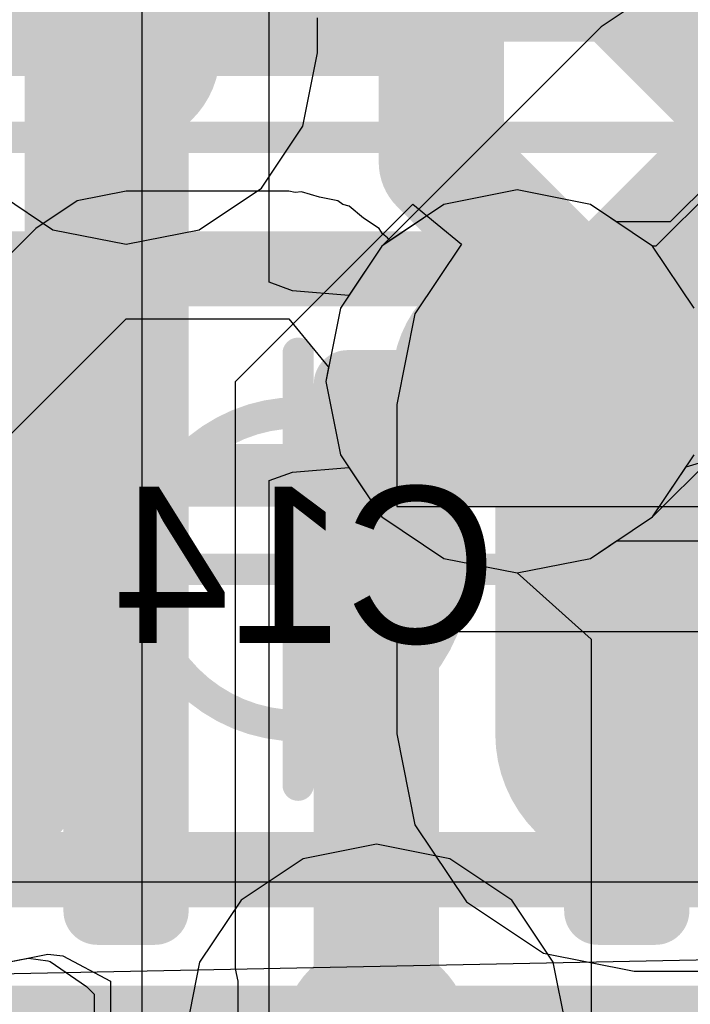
# Model space of a CAD drawing. Header units: millimetres. Extents: x -2 to 68, y -2 to 27.4.
# Tile 67 of 256: x 13.1 to 14.1, y 7.8 to 9.4. Entities that reach past the tile are written whole.
import ezdxf

# ---------------------------------------------------------------- set-up
doc = ezdxf.new("R2010")
doc.units = ezdxf.units.MM
for name, color, linetype in [('BottomLayer', 5, 'Continuous'), ('BottomPaste', 16, 'Continuous'), ('BottomSolder', 6, 'Continuous'), ('DrillGuide', 244, 'Continuous'), ('Mechanical10', 56, 'Continuous'), ('Mechanical13', 56, 'Continuous'), ('Mechanical15', 56, 'Continuous'), ('Mechanical17', 56, 'Continuous'), ('Mechanical6', 56, 'Continuous'), ('Mechanical87', 56, 'Continuous'), ('MidLayer1', 16, 'Continuous'), ('MidLayer2', 76, 'Continuous'), ('MidLayer3', 90, 'Continuous'), ('MidLayer4', 156, 'Continuous'), ('MidLayer5', 130, 'Continuous'), ('MidLayer6', 216, 'Continuous'), ('MidLayer7', 6, 'Continuous'), ('MidLayer8', 54, 'Continuous'), ('MultiLayer', 9, 'Continuous'), ('TopLayer', 1, 'Continuous'), ('TopPaste', 8, 'Continuous'), ('TopSolder', 216, 'Continuous'), ('ViaHoleLayer', 16, 'Continuous')]:
    doc.layers.add(name, color=color, linetype=linetype)

# ---------------------------------------------------------------- blocks, each defined once
blk = doc.blocks.new('QFN40P700X700X100_HS_57L_226')
at = {"layer": 'Mechanical13', "const_width": 0.1}
blk.add_lwpolyline([(3.55, -3.55), (-3.55, -3.55)], dxfattribs=at)
at = {"layer": 'Mechanical15', "const_width": 0.05}
blk.add_lwpolyline([(3.85, -3.85), (-3.85, -3.85)], dxfattribs=at)
at = {"layer": 'TopLayer', "const_width": 0.054}
for points in [[(-1.473, -2.854, 1), (-1.419, -2.854, 1)], [(-1.381, -2.854, 1), (-1.327, -2.854, 1)], [(-1.073, -2.854, 1), (-1.019, -2.854, 1)], [(-0.981, -2.854, 1), (-0.927, -2.854, 1)], [(-0.673, -2.854, 1), (-0.619, -2.854, 1)], [(-0.581, -2.854, 1), (-0.527, -2.854, 1)], [(-1.473, -3.696, 1), (-1.419, -3.696, 1)], [(-1.381, -3.696, 1), (-1.327, -3.696, 1)], [(-1.073, -3.696, 1), (-1.019, -3.696, 1)], [(-0.981, -3.696, 1), (-0.927, -3.696, 1)], [(-0.673, -3.696, 1), (-0.619, -3.696, 1)], [(-0.581, -3.696, 1), (-0.527, -3.696, 1)]]:
    blk.add_lwpolyline(points, format="xyb", close=True, dxfattribs=at)
at = {"layer": 'TopLayer'}
for points in [[(-1.354, -2.8), (-1.446, -2.8), (-1.354, -3.75), (-1.446, -3.75)], [(-0.954, -2.8), (-1.046, -2.8), (-0.954, -3.75), (-1.046, -3.75)], [(-0.554, -2.8), (-0.646, -2.8), (-0.554, -3.75), (-0.646, -3.75)], [(-1.3, -2.854), (-1.5, -2.854), (-1.3, -3.696), (-1.5, -3.696)], [(-0.9, -2.854), (-1.1, -2.854), (-0.9, -3.696), (-1.1, -3.696)], [(-0.5, -2.854), (-0.7, -2.854), (-0.5, -3.696), (-0.7, -3.696)]]:
    blk.add_solid(points, dxfattribs=at)
at = {"layer": 'TopPaste', "const_width": 0.054}
for points in [[(-1.473, -2.854, 1), (-1.419, -2.854, 1)], [(-1.381, -2.854, 1), (-1.327, -2.854, 1)], [(-1.073, -2.854, 1), (-1.019, -2.854, 1)], [(-0.981, -2.854, 1), (-0.927, -2.854, 1)], [(-0.673, -2.854, 1), (-0.619, -2.854, 1)], [(-0.581, -2.854, 1), (-0.527, -2.854, 1)], [(-1.473, -3.696, 1), (-1.419, -3.696, 1)], [(-1.381, -3.696, 1), (-1.327, -3.696, 1)], [(-1.073, -3.696, 1), (-1.019, -3.696, 1)], [(-0.981, -3.696, 1), (-0.927, -3.696, 1)], [(-0.673, -3.696, 1), (-0.619, -3.696, 1)], [(-0.581, -3.696, 1), (-0.527, -3.696, 1)]]:
    blk.add_lwpolyline(points, format="xyb", close=True, dxfattribs=at)
at = {"layer": 'TopPaste'}
for points in [[(-1.354, -2.8), (-1.446, -2.8), (-1.354, -3.75), (-1.446, -3.75)], [(-0.954, -2.8), (-1.046, -2.8), (-0.954, -3.75), (-1.046, -3.75)], [(-0.554, -2.8), (-0.646, -2.8), (-0.554, -3.75), (-0.646, -3.75)], [(-1.3, -2.854), (-1.5, -2.854), (-1.3, -3.696), (-1.5, -3.696)], [(-0.9, -2.854), (-1.1, -2.854), (-0.9, -3.696), (-1.1, -3.696)], [(-0.5, -2.854), (-0.7, -2.854), (-0.5, -3.696), (-0.7, -3.696)]]:
    blk.add_solid(points, dxfattribs=at)
at = {"layer": 'TopSolder', "const_width": 0.054}
for points in [[(-1.473, -2.854, 1), (-1.419, -2.854, 1)], [(-1.381, -2.854, 1), (-1.327, -2.854, 1)], [(-1.073, -2.854, 1), (-1.019, -2.854, 1)], [(-0.981, -2.854, 1), (-0.927, -2.854, 1)], [(-0.673, -2.854, 1), (-0.619, -2.854, 1)], [(-0.581, -2.854, 1), (-0.527, -2.854, 1)], [(-1.473, -3.696, 1), (-1.419, -3.696, 1)], [(-1.381, -3.696, 1), (-1.327, -3.696, 1)], [(-1.073, -3.696, 1), (-1.019, -3.696, 1)], [(-0.981, -3.696, 1), (-0.927, -3.696, 1)], [(-0.673, -3.696, 1), (-0.619, -3.696, 1)], [(-0.581, -3.696, 1), (-0.527, -3.696, 1)]]:
    blk.add_lwpolyline(points, format="xyb", close=True, dxfattribs=at)
at = {"layer": 'TopSolder'}
for points in [[(-1.354, -2.8), (-1.446, -2.8), (-1.354, -3.75), (-1.446, -3.75)], [(-0.954, -2.8), (-1.046, -2.8), (-0.954, -3.75), (-1.046, -3.75)], [(-0.554, -2.8), (-0.646, -2.8), (-0.554, -3.75), (-0.646, -3.75)], [(-1.3, -2.854), (-1.5, -2.854), (-1.3, -3.696), (-1.5, -3.696)], [(-0.9, -2.854), (-1.1, -2.854), (-0.9, -3.696), (-1.1, -3.696)], [(-0.5, -2.854), (-0.7, -2.854), (-0.5, -3.696), (-0.7, -3.696)]]:
    blk.add_solid(points, dxfattribs=at)
blk = doc.blocks.new('CAP_0603_B_429')
at = {"layer": 'BottomLayer', "const_width": 0.2219}
for points in [[(-0.6478, 0.2631, 1), (-0.4259, 0.2631, 1)], [(0.4259, 0.2631, 1), (0.6478, 0.2631, 1)], [(-0.6478, -0.2631, 1), (-0.4259, -0.2631, 1)], [(0.4259, -0.2631, 1), (0.6478, -0.2631, 1)]]:
    blk.add_lwpolyline(points, format="xyb", close=True, dxfattribs=at)
at = {"layer": 'BottomLayer'}
for points in [[(0.5369, -0.485), (0.9632, -0.485), (0.5369, 0.485), (0.9632, 0.485)], [(-0.315, 0.2631), (-1.185, 0.2631), (-0.315, -0.2631), (-1.185, -0.2631)], [(0.315, -0.2631), (1.185, -0.2631), (0.315, 0.2631), (1.185, 0.2631)]]:
    blk.add_solid(points, dxfattribs=at)
at = {"layer": 'BottomPaste', "const_width": 0.2219}
for points in [[(-0.6478, 0.2631, 1), (-0.4259, 0.2631, 1)], [(0.4259, 0.2631, 1), (0.6478, 0.2631, 1)], [(-0.6478, -0.2631, 1), (-0.4259, -0.2631, 1)], [(0.4259, -0.2631, 1), (0.6478, -0.2631, 1)]]:
    blk.add_lwpolyline(points, format="xyb", close=True, dxfattribs=at)
at = {"layer": 'BottomPaste'}
for points in [[(0.5369, -0.485), (0.9632, -0.485), (0.5369, 0.485), (0.9632, 0.485)], [(-0.315, 0.2631), (-1.185, 0.2631), (-0.315, -0.2631), (-1.185, -0.2631)], [(0.315, -0.2631), (1.185, -0.2631), (0.315, 0.2631), (1.185, 0.2631)]]:
    blk.add_solid(points, dxfattribs=at)
at = {"layer": 'BottomSolder', "const_width": 0.2219}
for points in [[(-0.6478, 0.2631, 1), (-0.4259, 0.2631, 1)], [(0.4259, 0.2631, 1), (0.6478, 0.2631, 1)], [(-0.6478, -0.2631, 1), (-0.4259, -0.2631, 1)], [(0.4259, -0.2631, 1), (0.6478, -0.2631, 1)]]:
    blk.add_lwpolyline(points, format="xyb", close=True, dxfattribs=at)
at = {"layer": 'BottomSolder'}
for points in [[(0.5369, -0.485), (0.9632, -0.485), (0.5369, 0.485), (0.9632, 0.485)], [(-0.315, 0.2631), (-1.185, 0.2631), (-0.315, -0.2631), (-1.185, -0.2631)], [(0.315, -0.2631), (1.185, -0.2631), (0.315, 0.2631), (1.185, 0.2631)]]:
    blk.add_solid(points, dxfattribs=at)
at = {"layer": 'Mechanical10', "const_width": 0.12}
for points in [[(-0.88, 0.48), (0.88, 0.48)], [(-0.88, -0.48), (0.88, -0.48)]]:
    blk.add_lwpolyline(points, dxfattribs=at)
at = {"layer": 'Mechanical6', "const_width": 0.05}
for points in [[(-1.39, 0.69), (1.39, 0.69)], [(0, -0.345), (0, 0.345)], [(-0.345, 0), (0.345, 0)], [(-1.39, -0.69), (1.39, -0.69)]]:
    blk.add_lwpolyline(points, dxfattribs=at)
at = {"layer": 'Mechanical6'}
for points, const_width in [([(-0.0125, 0.345, 1), (0.0125, 0.345, 1)], 0.025), ([(0.25, 0, 1), (-0.25, 0, 1)], 0.05), ([(-0.3575, 0, 1), (-0.3325, 0, 1)], 0.025), ([(-0.2625, 0, 1), (-0.2375, 0, 1)], 0.025), ([(0.2375, 0, 1), (0.2625, 0, 1)], 0.025), ([(0.3325, 0, 1), (0.3575, 0, 1)], 0.025), ([(-0.0125, -0.345, 1), (0.0125, -0.345, 1)], 0.025)]:
    blk.add_lwpolyline(points, format="xyb", close=True, dxfattribs=dict(at, const_width=const_width))

msp = doc.modelspace()

# ---------------------------------------------------------------- linework, layer by layer
at = {"layer": 'BottomLayer'}
for p, q in [((13.4, 8.8), (13.6832, 9.0832)), ((13.6832, 9.0832), (13.7609, 9.0195)), ((13.7609, 9.0195), (13.6866, 8.9082)), ((13.6866, 8.9082), (13.6577, 8.7631)), ((13.4, 7.8615), (13.4, 8.8)), ((13.6577, 8.7631), (13.6577, 8.6)), ((13.6577, 8.6), (14.8423, 8.6)), ((14.15, 8.4), (13.6577, 8.4)), ((13.6577, 8.4), (13.6577, 8.2369)), ((13.6577, 8.2369), (13.6866, 8.0918)), ((13.6866, 8.0918), (13.7688, 7.9688)), ((13.7688, 7.9688), (13.8918, 7.8866)), ((12.9631, 7.8577), (13.1, 7.8849)), ((13.1, 7.8849), (13.1241, 7.8824)), ((13.1241, 7.8824), (13.2, 7.8418)), ((13.8918, 7.8866), (14.0369, 7.8577)), ((12.9631, 7.8577), (13.0691, 7.8788)), ((13.0691, 7.8788), (13.1, 7.8746)), ((13.1, 7.8746), (13.104, 7.8733)), ((13.104, 7.8733), (13.1617, 7.8333)), ((13.4039, 7.8418), (13.4, 7.8615)), ((14.0369, 7.8577), (14.15, 7.8577)), ((13.1617, 7.8333), (13.174, 7.8211)), ((13.2, 7.8418), (13.2, 7.6724)), ((13.4039, 7.6724), (13.4039, 7.8418)), ((13.174, 7.8211), (13.174, 7.679))]:
    msp.add_line(p, q, dxfattribs=at)
at = {"layer": 'BottomLayer', "const_width": 0.2}
for points in [[(11, 9.4427), (14.0146, 9.4427)], [(14.0146, 9.4427), (14.25, 9.2072)]]:
    msp.add_lwpolyline(points, dxfattribs=at)
at = {"layer": 'BottomLayer'}
for points, const_width in [([(13.9646, 9.4427, 1), (14.0646, 9.4427, 1)], 0.1), ([(13.9646, 9.4427, 1), (14.0646, 9.4427, 1)], 0.1), ([(14.175, 8.5, 1), (14.325, 8.5, 1)], 0.15)]:
    msp.add_lwpolyline(points, format="xyb", close=True, dxfattribs=dict(at, const_width=const_width))
at = {"layer": 'DrillGuide'}
for points, const_width in [([(13.2, 9.325, 1), (13.25, 9.325, 1)], 0.05), ([(13.8, 8.8, 1), (13.9, 8.8, 1)], 0.1)]:
    msp.add_lwpolyline(points, format="xyb", close=True, dxfattribs=dict(at, const_width=const_width))
at = {"layer": 'Mechanical87', "const_width": 0.1}
for points in [[(13.113, 9.338), (13.113, 9.8958)], [(12.5552, 9.338), (13.113, 9.338)], [(13.113, 8.7802), (13.113, 9.338)], [(13.113, 9.338), (13.6708, 9.338)]]:
    msp.add_lwpolyline(points, dxfattribs=at)
at = {"layer": 'Mechanical87', "const_width": 0.05}
for points in [[(13.088, 9.338, 1), (13.138, 9.338, 1)], [(13.088, 9.338, 1), (13.138, 9.338, 1)], [(13.088, 9.338, 1), (13.138, 9.338, 1)], [(13.088, 9.338, 1), (13.138, 9.338, 1)], [(13.6458, 9.338, 1), (13.6958, 9.338, 1)], [(13.088, 8.7802, 1), (13.138, 8.7802, 1)]]:
    msp.add_lwpolyline(points, format="xyb", close=True, dxfattribs=at)
at = {"layer": 'MidLayer1'}
for p, q in [((14.0832, 9.4328), (13.9839, 9.3665)), ((13.5309, 9.325), (13.5309, 9.3807)), ((13.9839, 9.3665), (13.6337, 9.0163)), ((13.9839, 9.3665), (13.9839, 9.3665)), ((13.5076, 9.2079), (13.5309, 9.325)), ((13.4413, 9.1087), (13.5076, 9.2079)), ((13.3421, 9.0424), (13.4413, 9.1087)), ((13.0274, 9.0962), (13.1079, 9.0424)), ((13.1079, 9.0424), (13.225, 9.0191)), ((13.225, 9.0191), (13.3421, 9.0424)), ((13.6337, 9.0163), (13.5674, 8.9171)), ((13.5674, 8.9171), (13.5441, 8.8)), ((14.0663, 8.5837), (14.3465, 8.8639)), ((13.5441, 8.8), (13.5674, 8.6829)), ((13.5674, 8.6829), (13.6337, 8.5837)), ((13.6337, 8.5837), (13.7329, 8.5174)), ((13.9671, 8.5174), (14.0663, 8.5837)), ((13.7329, 8.5174), (13.85, 8.4941)), ((13.85, 8.4941), (13.9671, 8.5174)), ((13.625, 8.0609), (13.5079, 8.0376)), ((13.7421, 8.0376), (13.625, 8.0609)), ((13.5079, 8.0376), (13.4087, 7.9713)), ((13.8413, 7.9713), (13.7421, 8.0376)), ((13.4087, 7.9713), (13.3424, 7.8721)), ((13.9076, 7.8721), (13.8413, 7.9713)), ((13.3424, 7.8721), (13.3191, 7.755)), ((13.9309, 7.755), (13.9076, 7.8721))]:
    msp.add_line(p, q, dxfattribs=at)
at = {"layer": 'MidLayer1', "const_width": 0.2}
for points in [[(13.225, 9.325), (13.225, 9.6198)], [(13.85, 8.8), (14.2002, 9.1502)], [(14.2002, 9.1502), (14.2481, 9.1502)], [(13.625, 7.385), (13.625, 7.755)]]:
    msp.add_lwpolyline(points, dxfattribs=at)
at = {"layer": 'MidLayer1'}
for points, const_width in [([(13.15, 9.325, 1), (13.3, 9.325, 1)], 0.15), ([(13.175, 9.325, 1), (13.275, 9.325, 1)], 0.1), ([(14.1731, 9.1502, 1), (14.3231, 9.1502, 1)], 0.15), ([(14.1502, 9.1502, 1), (14.2502, 9.1502, 1)], 0.1), ([(14.1502, 9.1502, 1), (14.2502, 9.1502, 1)], 0.1), ([(13.75, 8.8, 1), (13.95, 8.8, 1)], 0.2), ([(13.8, 8.8, 1), (13.9, 8.8, 1)], 0.1), ([(13.55, 7.755, 1), (13.7, 7.755, 1)], 0.15), ([(13.575, 7.755, 1), (13.675, 7.755, 1)], 0.1)]:
    msp.add_lwpolyline(points, format="xyb", close=True, dxfattribs=dict(at, const_width=const_width))
at = {"layer": 'MidLayer2'}
for p, q in [((13.85, 9.1059), (13.7329, 9.0826)), ((13.9671, 9.0826), (13.85, 9.1059)), ((13.7329, 9.0826), (13.6337, 9.0163)), ((14.0663, 9.0163), (13.9671, 9.0826)), ((13.6337, 9.0163), (13.5674, 8.9171)), ((14.1326, 8.9171), (14.0663, 9.0163)), ((13.5674, 8.9171), (13.5441, 8.8)), ((13.5441, 8.8), (13.5674, 8.6829)), ((13.5674, 8.6829), (13.6337, 8.5837)), ((14.0663, 8.5837), (14.1326, 8.6829)), ((13.6337, 8.5837), (13.7329, 8.5174)), ((13.9671, 8.5174), (14.0663, 8.5837)), ((13.7329, 8.5174), (13.85, 8.4941)), ((13.85, 8.4941), (13.9671, 8.5174))]:
    msp.add_line(p, q, dxfattribs=at)
at = {"layer": 'MidLayer2', "const_width": 0.2}
msp.add_lwpolyline([(13.75, 8.8, 1), (13.95, 8.8, 1)], format="xyb", close=True, dxfattribs=at)
at = {"layer": 'MidLayer3'}
for p, q in [((14.2442, 9.1885), (14.0715, 9.0158)), ((13.85, 9.1059), (13.7329, 9.0826)), ((13.9671, 9.0826), (13.85, 9.1059)), ((13.7329, 9.0826), (13.6337, 9.0163)), ((14.0663, 9.0163), (13.9671, 9.0826)), ((13.6337, 9.0163), (13.5674, 8.9171)), ((14.0715, 9.0158), (14.0663, 9.0163)), ((13.5674, 8.9171), (13.5441, 8.8)), ((13.5441, 8.8), (13.5674, 8.6829)), ((13.5674, 8.6829), (13.6337, 8.5837)), ((13.6337, 8.5837), (13.7329, 8.5174)), ((13.7329, 8.5174), (13.85, 8.4941)), ((13.85, 8.4941), (13.9679, 8.3881)), ((13.9679, 8.3881), (13.9679, 3.6284))]:
    msp.add_line(p, q, dxfattribs=at)
at = {"layer": 'MidLayer3', "const_width": 0.2}
msp.add_lwpolyline([(13.75, 8.8, 1), (13.95, 8.8, 1)], format="xyb", close=True, dxfattribs=at)
at = {"layer": 'MidLayer4'}
for p, q in [((13.225, 9.1039), (13.147, 9.0884)), ((13.4852, 9.1039), (13.225, 9.1039)), ((13.4951, 9.1019), (13.4852, 9.1039)), ((13.5052, 9.1029), (13.4951, 9.1019)), ((13.5339, 9.0942), (13.5052, 9.1029)), ((13.5632, 9.0884), (13.5339, 9.0942)), ((13.85, 9.1059), (13.7329, 9.0826)), ((13.9671, 9.0826), (13.85, 9.1059)), ((13.147, 9.0884), (13.0808, 9.0442)), ((13.5716, 9.0828), (13.5632, 9.0884)), ((13.5813, 9.0798), (13.5716, 9.0828)), ((13.6045, 9.0608), (13.5813, 9.0798)), ((13.7329, 9.0826), (13.6465, 9.0249)), ((14.0663, 9.0163), (13.9671, 9.0826)), ((13.6294, 9.0442), (13.6045, 9.0608)), ((13.0808, 9.0442), (12.8058, 8.7692)), ((13.635, 9.0358), (13.6294, 9.0442)), ((13.6428, 9.0294), (13.635, 9.0358)), ((13.6465, 9.0249), (13.6428, 9.0294)), ((14.1326, 8.9171), (14.0663, 9.0163)), ((12.95, 8.625), (13.225, 8.9)), ((13.225, 8.9), (13.4852, 8.9)), ((13.4852, 8.9), (13.5486, 8.8227)), ((13.5486, 8.8227), (13.5441, 8.8)), ((13.5441, 8.8), (13.5674, 8.6829)), ((13.5674, 8.6829), (13.6337, 8.5837)), ((14.1198, 8.6638), (14.2293, 8.6957)), ((14.0663, 8.5837), (14.1198, 8.6638)), ((13.6337, 8.5837), (13.7329, 8.5174)), ((13.9671, 8.5174), (14.0663, 8.5837)), ((13.7329, 8.5174), (13.85, 8.4941)), ((13.85, 8.4941), (13.9671, 8.5174))]:
    msp.add_line(p, q, dxfattribs=at)
for points, const_width in [([(13.75, 8.8, 1), (13.95, 8.8, 1)], 0.2), ([(14.175, 8.5, 1), (14.325, 8.5, 1)], 0.15)]:
    msp.add_lwpolyline(points, format="xyb", close=True, dxfattribs=dict(at, const_width=const_width))
at = {"layer": 'MidLayer5'}
for p, q in [((13.25, 9.8312), (13.25, 5.45)), ((13.4539, 8.9584), (13.4539, 9.7749)), ((13.85, 9.1059), (13.7329, 9.0826)), ((13.9671, 9.0826), (13.85, 9.1059)), ((13.7329, 9.0826), (13.6337, 9.0163)), ((14.0663, 9.0163), (13.9671, 9.0826)), ((13.6337, 9.0163), (13.5809, 8.9373)), ((14.1326, 8.9171), (14.0663, 9.0163)), ((13.4912, 8.9448), (13.4539, 8.9584)), ((13.5809, 8.9373), (13.4912, 8.9448)), ((14.0663, 8.5837), (14.1326, 8.6829)), ((13.4539, 8.6416), (13.4912, 8.6552)), ((13.4912, 8.6552), (13.5809, 8.6627)), ((13.5809, 8.6627), (13.6337, 8.5837)), ((13.4539, 7.7726), (13.4539, 8.6416)), ((13.6337, 8.5837), (13.7329, 8.5174)), ((13.9671, 8.5174), (14.0663, 8.5837)), ((13.7329, 8.5174), (13.85, 8.4941)), ((13.85, 8.4941), (13.9671, 8.5174))]:
    msp.add_line(p, q, dxfattribs=at)
at = {"layer": 'MidLayer5', "const_width": 0.2}
msp.add_lwpolyline([(13.75, 8.8, 1), (13.95, 8.8, 1)], format="xyb", close=True, dxfattribs=at)
at = {"layer": 'MidLayer6'}
for p, q in [((14.2307, 9.1912), (14.0944, 9.0549)), ((13.85, 9.1059), (13.7329, 9.0826)), ((13.9671, 9.0826), (13.85, 9.1059)), ((13.7329, 9.0826), (13.6337, 9.0163)), ((14.0085, 9.0549), (13.9671, 9.0826)), ((14.0944, 9.0549), (14.0085, 9.0549)), ((13.6337, 9.0163), (13.5674, 8.9171)), ((13.5674, 8.9171), (13.5441, 8.8)), ((13.5441, 8.8), (13.5674, 8.6829)), ((13.5674, 8.6829), (13.6337, 8.5837)), ((13.6337, 8.5837), (13.7329, 8.5174)), ((13.9671, 8.5174), (14.0085, 8.5451)), ((14.0085, 8.5451), (14.2, 8.5451)), ((13.7329, 8.5174), (13.85, 8.4941)), ((13.85, 8.4941), (13.9671, 8.5174))]:
    msp.add_line(p, q, dxfattribs=at)
for points, const_width in [([(13.75, 8.8, 1), (13.95, 8.8, 1)], 0.2), ([(13.825, 8.8, 1), (13.875, 8.8, 1)], 0.05)]:
    msp.add_lwpolyline(points, format="xyb", close=True, dxfattribs=dict(at, const_width=const_width))
at = {"layer": 'MidLayer6', "const_width": 0.1}
msp.add_lwpolyline([(13.85, 8.8), (14.2, 8.8)], dxfattribs=at)
at = {"layer": 'MidLayer7'}
for p, q in [((13.85, 9.1059), (13.7329, 9.0826)), ((13.9671, 9.0826), (13.85, 9.1059)), ((13.7329, 9.0826), (13.6337, 9.0163)), ((14.0663, 9.0163), (13.9671, 9.0826)), ((13.6337, 9.0163), (13.5674, 8.9171)), ((14.1326, 8.9171), (14.0663, 9.0163)), ((13.5674, 8.9171), (13.5441, 8.8)), ((13.5441, 8.8), (13.5674, 8.6829)), ((13.5674, 8.6829), (13.6337, 8.5837)), ((14.0663, 8.5837), (14.1326, 8.6829)), ((13.6337, 8.5837), (13.7329, 8.5174)), ((13.9671, 8.5174), (14.0663, 8.5837)), ((13.7329, 8.5174), (13.85, 8.4941)), ((13.85, 8.4941), (13.9671, 8.5174)), ((14.2715, 7.8785), (12.4091, 7.841))]:
    msp.add_line(p, q, dxfattribs=at)
at = {"layer": 'MidLayer7', "const_width": 0.2}
msp.add_lwpolyline([(13.75, 8.8, 1), (13.95, 8.8, 1)], format="xyb", close=True, dxfattribs=at)
at = {"layer": 'MidLayer8'}
for p, q in [((13.85, 9.1059), (13.7329, 9.0826)), ((13.9671, 9.0826), (13.85, 9.1059)), ((13.7329, 9.0826), (13.6337, 9.0163)), ((14.0663, 9.0163), (13.9671, 9.0826)), ((13.6337, 9.0163), (13.5674, 8.9171)), ((14.1326, 8.9171), (14.0663, 9.0163)), ((13.5674, 8.9171), (13.5441, 8.8)), ((13.5441, 8.8), (13.5674, 8.6829)), ((13.5674, 8.6829), (13.6337, 8.5837)), ((14.0663, 8.5837), (14.1326, 8.6829)), ((13.6337, 8.5837), (13.7329, 8.5174)), ((13.9671, 8.5174), (14.0663, 8.5837)), ((13.7329, 8.5174), (13.85, 8.4941)), ((13.85, 8.4941), (13.9671, 8.5174))]:
    msp.add_line(p, q, dxfattribs=at)
at = {"layer": 'MidLayer8', "const_width": 0.2}
msp.add_lwpolyline([(13.75, 8.8, 1), (13.95, 8.8, 1)], format="xyb", close=True, dxfattribs=at)
at = {"layer": 'MultiLayer'}
for points, const_width in [([(13.15, 9.325, 1), (13.3, 9.325, 1)], 0.15), ([(14.1731, 9.1502, 1), (14.3231, 9.1502, 1)], 0.15), ([(13.75, 8.8, 1), (13.95, 8.8, 1)], 0.2), ([(14.175, 8.5, 1), (14.325, 8.5, 1)], 0.15), ([(13.55, 7.755, 1), (13.7, 7.755, 1)], 0.15)]:
    msp.add_lwpolyline(points, format="xyb", close=True, dxfattribs=dict(at, const_width=const_width))
at = {"layer": 'TopLayer'}
msp.add_line((15.65, 8), (9.6, 8), dxfattribs=at)
at = {"layer": 'TopLayer', "const_width": 0.2}
for points in [[(12.625, 9.925), (13.225, 9.325)], [(13.7287, 9.1501), (13.7287, 9.7989)], [(13.225, 8.375), (13.225, 9.325)], [(13.7287, 9.1501), (14.025, 8.8538)], [(14.025, 8.375), (14.025, 8.8538)], [(13.625, 7.755), (13.625, 8.375)]]:
    msp.add_lwpolyline(points, dxfattribs=at)
at = {"layer": 'TopLayer'}
for points, const_width in [([(13.15, 9.325, 1), (13.3, 9.325, 1)], 0.15), ([(13.175, 9.325, 1), (13.275, 9.325, 1)], 0.1), ([(13.175, 9.325, 1), (13.275, 9.325, 1)], 0.1), ([(14.1731, 9.1502, 1), (14.3231, 9.1502, 1)], 0.15), ([(13.6787, 9.1501, 1), (13.7787, 9.1501, 1)], 0.1), ([(13.6787, 9.1501, 1), (13.7787, 9.1501, 1)], 0.1), ([(13.975, 8.8538, 1), (14.075, 8.8538, 1)], 0.1), ([(13.975, 8.8538, 1), (14.075, 8.8538, 1)], 0.1), ([(13.175, 8.375, 1), (13.275, 8.375, 1)], 0.1), ([(13.575, 8.375, 1), (13.675, 8.375, 1)], 0.1), ([(13.975, 8.375, 1), (14.075, 8.375, 1)], 0.1), ([(13.55, 7.755, 1), (13.7, 7.755, 1)], 0.15), ([(13.575, 7.755, 1), (13.675, 7.755, 1)], 0.1)]:
    msp.add_lwpolyline(points, format="xyb", close=True, dxfattribs=dict(at, const_width=const_width))
at = {"layer": 'ViaHoleLayer'}
for points, const_width in [([(13.2, 9.325, 1), (13.25, 9.325, 1)], 0.05), ([(13.8, 8.8, 1), (13.9, 8.8, 1)], 0.1)]:
    msp.add_lwpolyline(points, format="xyb", close=True, dxfattribs=dict(at, const_width=const_width))

# ---------------------------------------------------------------- block references
msp.add_blockref('CAP_0603_B_429', (13.5, 8.5))
at = {"rotation": 180}
msp.add_blockref('QFN40P700X700X100_HS_57L_226', (12.625, 5.1), dxfattribs=at)

# ---------------------------------------------------------------- texts
at = {"layer": 'Mechanical17', "text_generation_flag": 2}
msp.add_text('C14', height=0.25, dxfattribs=at).set_placement((13.8176, 8.382))

doc.saveas('drawing.dxf')
